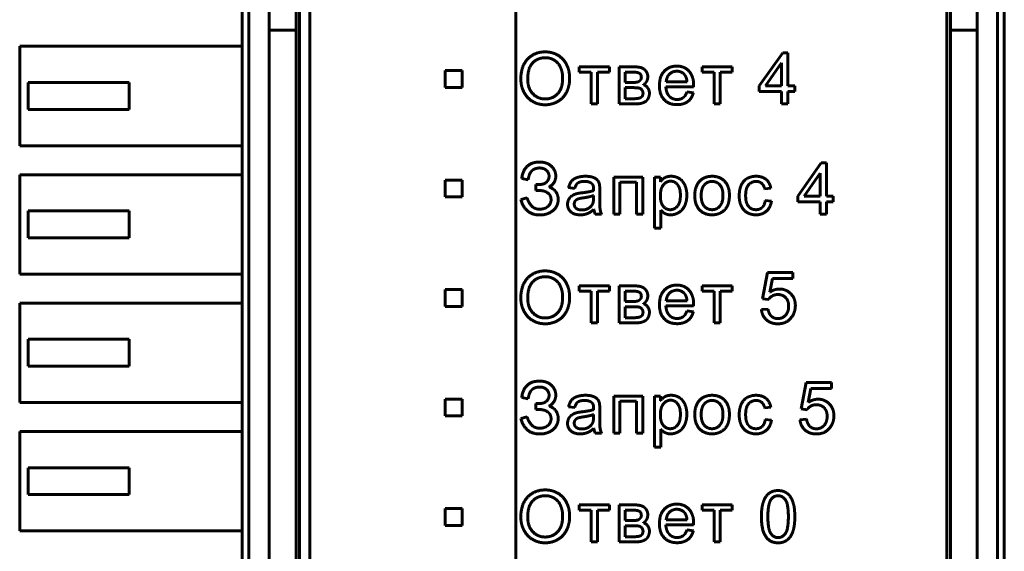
# Model space of a CAD drawing. Header units: millimetres. Extents: x -14 to 15, y -63 to 45.
# Tile 5 of 8: x -14 to 15, y -15 to 1. Entities that reach past the tile are written whole.
import ezdxf

# ---------------------------------------------------------------- set-up
doc = ezdxf.new("R2010")
doc.units = ezdxf.units.MM
doc.linetypes.add('K5LT_BASIC', pattern=[0])

msp = doc.modelspace()

# ---------------------------------------------------------------- linework, layer by layer
at = {"color": 150, "linetype": 'K5LT_BASIC', "lineweight": 60, "true_color": 0x0080ff}
for p, q in [((0.38, -28.631), (0.38, 21.807)), ((-7.734, 17.441), (-7.734, -35.12)), ((-7.534, -35.12), (-7.534, 17.441)), ((14.666, 17.441), (14.666, -35.12)), ((14.866, 17.441), (14.866, -35.12)), ((-6.034, -21.239), (-6.034, 3.561)), ((-5.734, -21.239), (-5.734, 3.561)), ((13.166, -21.239), (13.166, 3.561)), ((-6.134, 2.661), (-6.134, 0.736)), ((13.266, 2.661), (13.266, 0.736)), ((-6.934, 0.736), (-6.934, 2.353)), ((14.066, 0.736), (14.066, 2.353)), ((-6.934, -18.415), (-6.934, 0.736)), ((-6.934, 0.736), (-6.134, 0.736)), ((-6.134, 0.736), (-6.134, -18.415)), ((14.066, 0.736), (13.266, 0.736)), ((13.266, 0.736), (13.266, -18.415)), ((14.066, -18.415), (14.066, 0.736)), ((-7.734, 0.256), (-14.334, 0.256)), ((-14.334, 0.256), (-14.334, -2.694)), ((8.296, 0.064), (7.6, -0.921)), ((8.447, 0.064), (8.296, 0.064)), ((8.447, -0.921), (8.447, 0.064)), ((8.261, -0.235), (7.783, -0.921)), ((8.261, -0.921), (8.261, -0.235)), ((-1.714, -0.464), (-1.714, -0.964)), ((-1.214, -0.464), (-1.714, -0.464)), ((-1.214, -0.964), (-1.214, -0.464)), ((3.155, -0.354), (2.261, -0.354)), ((2.261, -0.354), (2.261, -0.508)), ((2.261, -0.508), (2.615, -0.508)), ((2.615, -0.508), (2.615, -1.452)), ((2.8, -0.508), (3.155, -0.508)), ((2.8, -1.452), (2.8, -0.508)), ((3.155, -0.508), (3.155, -0.354)), ((3.441, -0.354), (3.441, -1.452)), ((3.87, -0.354), (3.441, -0.354)), ((3.626, -0.508), (3.626, -0.817)), ((3.83, -0.508), (3.626, -0.508)), ((5.904, -0.354), (5.904, -0.508)), ((6.798, -0.354), (5.904, -0.354)), ((5.904, -0.508), (6.258, -0.508)), ((6.258, -0.508), (6.258, -1.452)), ((6.444, -0.508), (6.798, -0.508)), ((6.444, -1.452), (6.444, -0.508)), ((6.798, -0.508), (6.798, -0.354)), ((-14.084, -1.619), (-14.084, -0.819)), ((-11.084, -0.819), (-14.084, -0.819)), ((-11.084, -1.619), (-11.084, -0.819)), ((3.626, -0.817), (3.824, -0.817)), ((4.84, -0.796), (5.457, -0.796)), ((-1.714, -0.964), (-1.214, -0.964)), ((3.626, -0.971), (3.626, -1.299)), ((3.852, -0.971), (3.626, -0.971)), ((4.83, -0.95), (5.652, -0.95)), ((5.646, -1.122), (5.455, -1.098)), ((7.6, -0.921), (7.6, -1.09)), ((7.6, -1.09), (8.261, -1.09)), ((7.783, -0.921), (8.261, -0.921)), ((8.261, -1.09), (8.261, -1.452)), ((8.65, -0.921), (8.447, -0.921)), ((8.447, -1.09), (8.65, -1.09)), ((8.447, -1.452), (8.447, -1.09)), ((8.65, -1.09), (8.65, -0.921)), ((2.615, -1.452), (2.8, -1.452)), ((3.441, -1.452), (3.936, -1.452)), ((3.626, -1.299), (3.872, -1.299)), ((6.258, -1.452), (6.444, -1.452)), ((8.261, -1.452), (8.447, -1.452)), ((-14.084, -1.619), (-11.084, -1.619)), ((-14.334, -2.694), (-7.734, -2.694)), ((9.439, -3.206), (8.743, -4.191)), ((9.59, -3.206), (9.439, -3.206)), ((9.59, -4.191), (9.59, -3.206)), ((-14.334, -3.554), (-14.334, -6.504)), ((-7.734, -3.554), (-14.334, -3.554)), ((-1.214, -3.714), (-1.714, -3.714)), ((-1.714, -3.714), (-1.714, -4.214)), ((-1.214, -4.214), (-1.214, -3.714)), ((0.554, -3.664), (0.747, -3.709)), ((4.147, -3.625), (3.282, -3.625)), ((3.282, -3.625), (3.282, -4.723)), ((3.467, -4.723), (3.467, -3.778)), ((3.467, -3.778), (3.962, -3.778)), ((3.962, -3.778), (3.962, -4.723)), ((4.147, -4.723), (4.147, -3.625)), ((4.666, -3.625), (4.496, -3.625)), ((4.496, -3.625), (4.496, -5.143)), ((4.666, -3.768), (4.666, -3.625)), ((9.404, -3.505), (8.926, -4.191)), ((9.404, -4.191), (9.404, -3.505)), ((0.972, -3.849), (0.972, -4.024)), ((0.972, -4.024), (1.067, -4.024)), ((1.946, -3.939), (2.128, -3.963)), ((2.869, -4.263), (2.869, -4.015)), ((7.761, -3.976), (7.941, -3.953)), ((-1.714, -4.214), (-1.214, -4.214)), ((0.718, -4.244), (0.528, -4.294)), ((2.686, -4.24), (2.681, -4.172)), ((7.96, -4.344), (7.777, -4.32)), ((8.743, -4.191), (8.743, -4.36)), ((8.743, -4.36), (9.404, -4.36)), ((8.926, -4.191), (9.404, -4.191)), ((9.404, -4.36), (9.404, -4.723)), ((9.793, -4.191), (9.59, -4.191)), ((9.59, -4.36), (9.793, -4.36)), ((9.59, -4.723), (9.59, -4.36)), ((9.793, -4.36), (9.793, -4.191)), ((-11.084, -4.629), (-14.084, -4.629)), ((-14.084, -5.429), (-14.084, -4.629)), ((-11.084, -5.429), (-11.084, -4.629)), ((4.682, -5.143), (4.682, -4.607)), ((2.734, -4.723), (2.925, -4.723)), ((3.282, -4.723), (3.467, -4.723)), ((3.962, -4.723), (4.147, -4.723)), ((9.404, -4.723), (9.59, -4.723)), ((4.496, -5.143), (4.682, -5.143)), ((-14.084, -5.429), (-11.084, -5.429)), ((-14.334, -6.504), (-7.734, -6.504)), ((7.843, -6.455), (7.698, -7.235)), ((8.597, -6.455), (7.843, -6.455)), ((7.911, -7.042), (7.99, -6.632)), ((7.99, -6.632), (8.597, -6.632)), ((8.597, -6.632), (8.597, -6.455)), ((-1.214, -6.964), (-1.714, -6.964)), ((-1.714, -6.964), (-1.714, -7.464)), ((-1.214, -7.464), (-1.214, -6.964)), ((3.155, -6.854), (2.261, -6.854)), ((2.261, -6.854), (2.261, -7.008)), ((2.261, -7.008), (2.615, -7.008)), ((2.615, -7.008), (2.615, -7.952)), ((2.8, -7.952), (2.8, -7.008)), ((2.8, -7.008), (3.155, -7.008)), ((3.155, -7.008), (3.155, -6.854)), ((3.87, -6.854), (3.441, -6.854)), ((3.441, -6.854), (3.441, -7.952)), ((3.83, -7.008), (3.626, -7.008)), ((3.626, -7.008), (3.626, -7.317)), ((6.798, -6.854), (5.904, -6.854)), ((5.904, -6.854), (5.904, -7.008)), ((5.904, -7.008), (6.258, -7.008)), ((6.258, -7.008), (6.258, -7.952)), ((6.444, -7.008), (6.798, -7.008)), ((6.444, -7.952), (6.444, -7.008)), ((6.798, -7.008), (6.798, -6.854)), ((4.84, -7.296), (5.457, -7.296)), ((7.698, -7.235), (7.872, -7.259)), ((-7.734, -7.364), (-14.334, -7.364)), ((-14.334, -7.364), (-14.334, -10.314)), ((-1.714, -7.464), (-1.214, -7.464)), ((3.626, -7.317), (3.824, -7.317)), ((3.852, -7.471), (3.626, -7.471)), ((3.626, -7.471), (3.626, -7.799)), ((4.83, -7.45), (5.652, -7.45)), ((7.859, -7.542), (7.663, -7.555)), ((3.626, -7.799), (3.872, -7.799)), ((5.646, -7.622), (5.455, -7.598)), ((2.615, -7.952), (2.8, -7.952)), ((3.441, -7.952), (3.936, -7.952)), ((6.258, -7.952), (6.444, -7.952)), ((-11.084, -8.439), (-14.084, -8.439)), ((-14.084, -9.239), (-14.084, -8.439)), ((-11.084, -9.239), (-11.084, -8.439)), ((-14.084, -9.239), (-11.084, -9.239)), ((8.986, -9.725), (8.841, -10.506)), ((9.74, -9.725), (8.986, -9.725)), ((9.054, -10.312), (9.133, -9.902)), ((9.133, -9.902), (9.74, -9.902)), ((9.74, -9.902), (9.74, -9.725)), ((-1.714, -10.214), (-1.714, -10.714)), ((-1.214, -10.214), (-1.714, -10.214)), ((-1.214, -10.714), (-1.214, -10.214)), ((0.554, -10.164), (0.747, -10.209)), ((4.147, -10.125), (3.282, -10.125)), ((3.282, -10.125), (3.282, -11.223)), ((4.147, -11.223), (4.147, -10.125)), ((4.496, -10.125), (4.496, -11.643)), ((4.666, -10.125), (4.496, -10.125)), ((4.666, -10.268), (4.666, -10.125)), ((-14.334, -10.314), (-7.734, -10.314)), ((0.972, -10.349), (0.972, -10.524)), ((1.946, -10.439), (2.128, -10.463)), ((3.467, -10.278), (3.962, -10.278)), ((3.467, -11.223), (3.467, -10.278)), ((3.962, -10.278), (3.962, -11.223)), ((7.761, -10.476), (7.941, -10.453)), ((8.841, -10.506), (9.015, -10.529)), ((-1.714, -10.714), (-1.214, -10.714)), ((0.718, -10.744), (0.528, -10.794)), ((0.972, -10.524), (1.067, -10.524)), ((2.686, -10.74), (2.681, -10.672)), ((2.869, -10.763), (2.869, -10.515)), ((7.96, -10.844), (7.777, -10.82)), ((9.002, -10.812), (8.806, -10.826)), ((-14.334, -14.124), (-14.334, -11.174)), ((-7.734, -11.174), (-14.334, -11.174)), ((2.734, -11.223), (2.925, -11.223)), ((3.282, -11.223), (3.467, -11.223)), ((3.962, -11.223), (4.147, -11.223)), ((4.682, -11.643), (4.682, -11.107)), ((4.496, -11.643), (4.682, -11.643)), ((-11.084, -12.249), (-14.084, -12.249)), ((-14.084, -13.049), (-14.084, -12.249)), ((-11.084, -13.049), (-11.084, -12.249)), ((-14.084, -13.049), (-11.084, -13.049)), ((2.261, -13.354), (2.261, -13.508)), ((3.155, -13.354), (2.261, -13.354)), ((3.155, -13.508), (3.155, -13.354)), ((3.87, -13.354), (3.441, -13.354)), ((3.441, -13.354), (3.441, -14.452)), ((5.904, -13.354), (5.904, -13.508)), ((6.798, -13.354), (5.904, -13.354)), ((6.798, -13.508), (6.798, -13.354)), ((-1.714, -13.464), (-1.714, -13.964)), ((-1.214, -13.464), (-1.714, -13.464)), ((-1.214, -13.964), (-1.214, -13.464)), ((2.261, -13.508), (2.615, -13.508)), ((2.615, -13.508), (2.615, -14.452)), ((2.8, -14.452), (2.8, -13.508)), ((2.8, -13.508), (3.155, -13.508)), ((3.626, -13.508), (3.626, -13.817)), ((3.83, -13.508), (3.626, -13.508)), ((5.904, -13.508), (6.258, -13.508)), ((6.258, -13.508), (6.258, -14.452)), ((6.444, -13.508), (6.798, -13.508)), ((6.444, -14.452), (6.444, -13.508)), ((-1.714, -13.964), (-1.214, -13.964)), ((3.626, -13.817), (3.824, -13.817)), ((3.852, -13.971), (3.626, -13.971)), ((3.626, -13.971), (3.626, -14.299)), ((4.83, -13.95), (5.652, -13.95)), ((4.84, -13.796), (5.457, -13.796)), ((-14.334, -14.124), (-7.734, -14.124)), ((3.626, -14.299), (3.872, -14.299)), ((5.646, -14.122), (5.455, -14.098)), ((2.615, -14.452), (2.8, -14.452)), ((3.441, -14.452), (3.936, -14.452)), ((6.258, -14.452), (6.444, -14.452))]:
    msp.add_line(p, q, dxfattribs=at)
for points in [[(1.252, 0.09), (0.932, 0.09), (0.73, -0.123)], [(1.63, -0.01), (1.462, 0.09), (1.252, 0.09)], [(0.73, -0.123), (0.528, -0.337), (0.528, -0.714)], [(0.887, -0.228), (0.734, -0.375), (0.734, -0.717)], [(1.253, -0.082), (1.041, -0.082), (0.887, -0.228)], [(1.523, -0.158), (1.403, -0.082), (1.253, -0.082)], [(1.706, -0.372), (1.644, -0.234), (1.523, -0.158)], [(1.887, -0.29), (1.798, -0.11), (1.63, -0.01)], [(1.975, -0.697), (1.975, -0.469), (1.887, -0.29)], [(1.768, -0.695), (1.768, -0.51), (1.706, -0.372)], [(4.041, -0.542), (3.979, -0.508), (3.83, -0.508)], [(4.105, -0.381), (4.028, -0.354), (3.87, -0.354)], [(4.102, -0.664), (4.102, -0.576), (4.041, -0.542)], [(4.237, -0.478), (4.182, -0.407), (4.105, -0.381)], [(4.293, -0.646), (4.293, -0.548), (4.237, -0.478)], [(4.782, -0.483), (4.639, -0.636), (4.639, -0.913)], [(5.153, -0.331), (4.925, -0.331), (4.782, -0.483)], [(4.937, -0.569), (4.85, -0.654), (4.84, -0.796)], [(5.513, -0.48), (5.373, -0.331), (5.153, -0.331)], [(5.653, -0.9), (5.653, -0.629), (5.513, -0.48)], [(0.528, -0.714), (0.528, -0.914), (0.614, -1.093)], [(0.734, -0.717), (0.734, -0.991), (0.881, -1.149)], [(1.622, -1.148), (1.768, -0.988), (1.768, -0.695)], [(1.882, -1.11), (1.975, -0.928), (1.975, -0.697)], [(3.824, -0.817), (3.943, -0.817), (3.987, -0.805)], [(3.987, -0.805), (4.032, -0.792), (4.067, -0.755)], [(4.067, -0.755), (4.102, -0.717), (4.102, -0.664)], [(4.164, -0.882), (4.228, -0.842), (4.26, -0.784)], [(4.26, -0.784), (4.293, -0.725), (4.293, -0.646)], [(5.457, -0.796), (5.444, -0.659), (5.386, -0.59)], [(0.614, -1.093), (0.701, -1.272), (0.869, -1.375)], [(0.881, -1.149), (1.028, -1.307), (1.25, -1.307)], [(1.25, -1.307), (1.476, -1.307), (1.622, -1.148)], [(1.619, -1.385), (1.789, -1.292), (1.882, -1.11)], [(4.029, -0.983), (3.974, -0.971), (3.852, -0.971)], [(4.118, -1.039), (4.084, -0.994), (4.029, -0.983)], [(4.09, -1.262), (4.149, -1.226), (4.152, -1.136)], [(4.152, -1.136), (4.152, -1.084), (4.118, -1.039)], [(4.292, -0.978), (4.241, -0.907), (4.164, -0.882)], [(4.231, -1.377), (4.333, -1.302), (4.343, -1.146)], [(4.343, -1.146), (4.343, -1.049), (4.292, -0.978)], [(4.639, -0.913), (4.639, -1.18), (4.78, -1.328)], [(4.933, -1.227), (4.84, -1.131), (4.83, -0.95)], [(5.455, -1.098), (5.412, -1.215), (5.339, -1.269)], [(5.478, -1.383), (5.601, -1.29), (5.646, -1.122)], [(5.652, -0.95), (5.653, -0.917), (5.653, -0.9)], [(0.869, -1.375), (1.038, -1.479), (1.251, -1.479)], [(1.251, -1.479), (1.448, -1.479), (1.619, -1.385)], [(3.872, -1.299), (4.031, -1.299), (4.09, -1.262)], [(3.936, -1.452), (4.13, -1.452), (4.231, -1.377)], [(4.78, -1.328), (4.922, -1.476), (5.163, -1.476)], [(5.164, -1.323), (5.025, -1.323), (4.933, -1.227)], [(5.163, -1.476), (5.354, -1.476), (5.478, -1.383)], [(5.339, -1.269), (5.266, -1.323), (5.164, -1.323)], [(1.085, -3.18), (0.625, -3.18), (0.554, -3.664)], [(1.435, -3.304), (1.306, -3.18), (1.085, -3.18)], [(0.778, -3.566), (0.809, -3.471), (0.889, -3.413)], [(0.889, -3.413), (0.97, -3.355), (1.083, -3.355)], [(1.083, -3.355), (1.214, -3.355), (1.29, -3.428)], [(1.29, -3.428), (1.366, -3.502), (1.366, -3.601)], [(1.565, -3.593), (1.565, -3.427), (1.435, -3.304)], [(0.747, -3.709), (0.747, -3.662), (0.778, -3.566)], [(1.311, -3.751), (1.255, -3.817), (1.182, -3.833)], [(1.366, -3.601), (1.366, -3.686), (1.311, -3.751)], [(1.364, -3.922), (1.565, -3.805), (1.565, -3.593)], [(2.028, -3.75), (1.971, -3.822), (1.946, -3.939)], [(2.193, -3.64), (2.085, -3.678), (2.028, -3.75)], [(2.443, -3.601), (2.301, -3.601), (2.193, -3.64)], [(2.222, -3.8), (2.285, -3.754), (2.418, -3.754)], [(2.418, -3.754), (2.561, -3.754), (2.633, -3.817)], [(2.672, -3.634), (2.584, -3.601), (2.443, -3.601)], [(2.802, -3.717), (2.76, -3.667), (2.672, -3.634)], [(2.86, -3.844), (2.843, -3.767), (2.802, -3.717)], [(4.801, -3.642), (4.726, -3.684), (4.666, -3.768)], [(4.968, -3.746), (4.849, -3.746), (4.757, -3.857)], [(4.985, -3.601), (4.877, -3.601), (4.801, -3.642)], [(5.175, -3.85), (5.088, -3.746), (4.968, -3.746)], [(5.234, -3.673), (5.126, -3.601), (4.985, -3.601)], [(5.397, -3.877), (5.342, -3.745), (5.234, -3.673)], [(5.856, -3.722), (5.687, -3.869), (5.687, -4.174)], [(6.201, -3.601), (5.998, -3.601), (5.856, -3.722)], [(6.201, -3.754), (6.061, -3.754), (5.969, -3.858)], [(6.57, -3.749), (6.427, -3.601), (6.201, -3.601)], [(6.431, -3.859), (6.338, -3.754), (6.201, -3.754)], [(6.714, -4.158), (6.714, -3.897), (6.57, -3.749)], [(7.242, -3.667), (7.122, -3.734), (7.063, -3.867)], [(7.504, -3.601), (7.363, -3.601), (7.242, -3.667)], [(7.283, -3.855), (7.371, -3.754), (7.511, -3.754)], [(7.796, -3.692), (7.682, -3.601), (7.504, -3.601)], [(7.511, -3.754), (7.604, -3.754), (7.67, -3.81)], [(7.941, -3.953), (7.909, -3.784), (7.796, -3.692)], [(1.182, -3.833), (1.109, -3.849), (0.972, -3.849)], [(1.067, -4.024), (1.233, -4.024), (1.329, -4.098)], [(1.558, -4.053), (1.48, -3.954), (1.364, -3.922)], [(1.636, -4.289), (1.636, -4.152), (1.558, -4.053)], [(2.128, -3.963), (2.159, -3.846), (2.222, -3.8)], [(2.686, -4.027), (2.578, -4.064), (2.35, -4.091)], [(2.633, -3.817), (2.687, -3.864), (2.687, -3.978)], [(2.687, -3.978), (2.687, -3.988), (2.686, -4.027)], [(2.869, -4.015), (2.869, -3.891), (2.86, -3.844)], [(4.757, -3.857), (4.666, -3.968), (4.666, -4.179)], [(5.261, -4.164), (5.261, -3.955), (5.175, -3.85)], [(5.451, -4.165), (5.451, -4.008), (5.397, -3.877)], [(5.969, -3.858), (5.877, -3.963), (5.877, -4.173)], [(6.523, -4.167), (6.523, -3.964), (6.431, -3.859)], [(7.063, -3.867), (7.005, -4), (7.005, -4.178)], [(7.195, -4.172), (7.195, -3.955), (7.283, -3.855)], [(7.67, -3.81), (7.735, -3.866), (7.761, -3.976)], [(0.528, -4.294), (0.656, -4.749), (1.085, -4.749)], [(0.834, -4.466), (0.74, -4.355), (0.718, -4.244)], [(1.329, -4.098), (1.425, -4.172), (1.425, -4.297)], [(1.425, -4.297), (1.425, -4.413), (1.333, -4.495)], [(1.485, -4.617), (1.636, -4.485), (1.636, -4.289)], [(1.951, -4.286), (1.914, -4.352), (1.914, -4.433)], [(2.048, -4.179), (1.988, -4.219), (1.951, -4.286)], [(2.183, -4.118), (2.108, -4.139), (2.048, -4.179)], [(2.138, -4.34), (2.112, -4.379), (2.112, -4.428)], [(2.212, -4.279), (2.164, -4.3), (2.138, -4.34)], [(2.35, -4.091), (2.239, -4.104), (2.183, -4.118)], [(2.376, -4.242), (2.26, -4.259), (2.212, -4.279)], [(2.681, -4.172), (2.579, -4.213), (2.376, -4.242)], [(2.655, -4.426), (2.686, -4.363), (2.686, -4.24)], [(2.88, -4.59), (2.869, -4.521), (2.869, -4.263)], [(4.666, -4.179), (4.666, -4.391), (4.752, -4.492)], [(5.172, -4.488), (5.261, -4.384), (5.261, -4.164)], [(5.391, -4.468), (5.451, -4.334), (5.451, -4.165)], [(5.687, -4.174), (5.687, -4.451), (5.829, -4.599)], [(5.877, -4.173), (5.877, -4.383), (5.969, -4.488)], [(6.431, -4.488), (6.523, -4.382), (6.523, -4.167)], [(6.65, -4.491), (6.714, -4.37), (6.714, -4.158)], [(7.005, -4.178), (7.005, -4.452), (7.141, -4.599)], [(7.28, -4.493), (7.195, -4.393), (7.195, -4.172)], [(7.777, -4.32), (7.758, -4.459), (7.684, -4.526)], [(7.806, -4.64), (7.93, -4.533), (7.96, -4.344)], [(1.083, -4.577), (0.928, -4.577), (0.834, -4.466)], [(1.333, -4.495), (1.242, -4.577), (1.083, -4.577)], [(1.085, -4.749), (1.334, -4.749), (1.485, -4.617)], [(1.914, -4.433), (1.914, -4.57), (2.012, -4.658)], [(2.012, -4.658), (2.11, -4.746), (2.293, -4.746)], [(2.112, -4.428), (2.112, -4.502), (2.17, -4.551)], [(2.17, -4.551), (2.227, -4.601), (2.337, -4.601)], [(2.337, -4.601), (2.446, -4.601), (2.53, -4.554)], [(2.5, -4.71), (2.596, -4.673), (2.697, -4.585)], [(2.53, -4.554), (2.615, -4.507), (2.655, -4.426)], [(2.697, -4.585), (2.705, -4.664), (2.734, -4.723)], [(2.925, -4.723), (2.892, -4.659), (2.88, -4.59)], [(4.682, -4.607), (4.729, -4.668), (4.803, -4.707)], [(4.752, -4.492), (4.838, -4.593), (4.96, -4.593)], [(4.96, -4.593), (5.084, -4.593), (5.172, -4.488)], [(5.214, -4.675), (5.33, -4.603), (5.391, -4.468)], [(5.829, -4.599), (5.971, -4.746), (6.201, -4.746)], [(5.969, -4.488), (6.061, -4.593), (6.201, -4.593)], [(6.201, -4.593), (6.339, -4.593), (6.431, -4.488)], [(6.465, -4.679), (6.587, -4.612), (6.65, -4.491)], [(7.141, -4.599), (7.278, -4.746), (7.503, -4.746)], [(7.501, -4.593), (7.365, -4.593), (7.28, -4.493)], [(7.684, -4.526), (7.611, -4.593), (7.501, -4.593)], [(7.503, -4.746), (7.683, -4.746), (7.806, -4.64)], [(2.293, -4.746), (2.403, -4.746), (2.5, -4.71)], [(4.803, -4.707), (4.878, -4.746), (4.971, -4.746)], [(4.971, -4.746), (5.099, -4.746), (5.214, -4.675)], [(6.201, -4.746), (6.344, -4.746), (6.465, -4.679)], [(1.252, -6.41), (0.932, -6.41), (0.73, -6.623)], [(1.63, -6.51), (1.462, -6.41), (1.252, -6.41)], [(0.73, -6.623), (0.528, -6.837), (0.528, -7.214)], [(1.253, -6.582), (1.041, -6.582), (0.887, -6.728)], [(1.523, -6.658), (1.403, -6.582), (1.253, -6.582)], [(1.706, -6.872), (1.644, -6.734), (1.523, -6.658)], [(1.887, -6.79), (1.798, -6.61), (1.63, -6.51)], [(0.887, -6.728), (0.734, -6.875), (0.734, -7.217)], [(1.768, -7.195), (1.768, -7.01), (1.706, -6.872)], [(1.975, -7.197), (1.975, -6.969), (1.887, -6.79)], [(4.041, -7.042), (3.979, -7.008), (3.83, -7.008)], [(4.105, -6.881), (4.028, -6.854), (3.87, -6.854)], [(4.237, -6.978), (4.182, -6.907), (4.105, -6.881)], [(4.293, -7.146), (4.293, -7.048), (4.237, -6.978)], [(4.782, -6.983), (4.639, -7.136), (4.639, -7.413)], [(5.153, -6.831), (4.925, -6.831), (4.782, -6.983)], [(5.513, -6.98), (5.373, -6.831), (5.153, -6.831)], [(5.653, -7.4), (5.653, -7.129), (5.513, -6.98)], [(8.197, -6.947), (8.048, -6.947), (7.911, -7.042)], [(8.532, -7.085), (8.396, -6.947), (8.197, -6.947)], [(0.528, -7.214), (0.528, -7.414), (0.614, -7.593)], [(0.734, -7.217), (0.734, -7.491), (0.881, -7.649)], [(1.622, -7.648), (1.768, -7.488), (1.768, -7.195)], [(1.882, -7.61), (1.975, -7.428), (1.975, -7.197)], [(3.987, -7.305), (4.032, -7.292), (4.067, -7.255)], [(4.102, -7.164), (4.102, -7.076), (4.041, -7.042)], [(4.067, -7.255), (4.102, -7.217), (4.102, -7.164)], [(4.164, -7.382), (4.228, -7.342), (4.26, -7.284)], [(4.26, -7.284), (4.293, -7.225), (4.293, -7.146)], [(4.937, -7.069), (4.85, -7.154), (4.84, -7.296)], [(5.457, -7.296), (5.444, -7.159), (5.386, -7.09)], [(7.872, -7.259), (7.914, -7.193), (7.985, -7.152)], [(7.985, -7.152), (8.057, -7.111), (8.148, -7.111)], [(8.148, -7.111), (8.294, -7.111), (8.382, -7.203)], [(8.382, -7.203), (8.47, -7.295), (8.47, -7.455)], [(8.669, -7.439), (8.669, -7.222), (8.532, -7.085)], [(3.824, -7.317), (3.943, -7.317), (3.987, -7.305)], [(4.029, -7.483), (3.974, -7.471), (3.852, -7.471)], [(4.118, -7.539), (4.084, -7.494), (4.029, -7.483)], [(4.152, -7.636), (4.152, -7.584), (4.118, -7.539)], [(4.292, -7.478), (4.241, -7.407), (4.164, -7.382)], [(4.343, -7.646), (4.343, -7.549), (4.292, -7.478)], [(4.639, -7.413), (4.639, -7.68), (4.78, -7.828)], [(4.933, -7.727), (4.84, -7.631), (4.83, -7.45)], [(5.652, -7.45), (5.653, -7.417), (5.653, -7.4)], [(7.663, -7.555), (7.682, -7.747), (7.813, -7.863)], [(7.959, -7.754), (7.881, -7.683), (7.859, -7.542)], [(8.47, -7.455), (8.47, -7.622), (8.378, -7.724)], [(8.549, -7.795), (8.669, -7.645), (8.669, -7.439)], [(0.614, -7.593), (0.701, -7.772), (0.869, -7.875)], [(0.869, -7.875), (1.038, -7.979), (1.251, -7.979)], [(0.881, -7.649), (1.028, -7.807), (1.25, -7.807)], [(1.25, -7.807), (1.476, -7.807), (1.622, -7.648)], [(1.619, -7.885), (1.789, -7.792), (1.882, -7.61)], [(3.872, -7.799), (4.031, -7.799), (4.09, -7.762)], [(3.936, -7.952), (4.13, -7.952), (4.231, -7.877)], [(4.09, -7.762), (4.149, -7.726), (4.152, -7.636)], [(4.231, -7.877), (4.333, -7.802), (4.343, -7.646)], [(4.78, -7.828), (4.922, -7.976), (5.163, -7.976)], [(5.164, -7.823), (5.025, -7.823), (4.933, -7.727)], [(5.163, -7.976), (5.354, -7.976), (5.478, -7.883)], [(5.339, -7.769), (5.266, -7.823), (5.164, -7.823)], [(5.455, -7.598), (5.412, -7.715), (5.339, -7.769)], [(5.478, -7.883), (5.601, -7.79), (5.646, -7.622)], [(7.813, -7.863), (7.944, -7.979), (8.151, -7.979)], [(8.15, -7.825), (8.037, -7.825), (7.959, -7.754)], [(8.378, -7.724), (8.287, -7.825), (8.15, -7.825)], [(8.151, -7.979), (8.403, -7.979), (8.549, -7.795)], [(1.251, -7.979), (1.448, -7.979), (1.619, -7.885)], [(1.085, -9.68), (0.625, -9.68), (0.554, -10.164)], [(0.778, -10.066), (0.809, -9.971), (0.889, -9.913)], [(0.889, -9.913), (0.97, -9.855), (1.083, -9.855)], [(1.083, -9.855), (1.214, -9.855), (1.29, -9.928)], [(1.435, -9.804), (1.306, -9.68), (1.085, -9.68)], [(1.565, -10.093), (1.565, -9.927), (1.435, -9.804)], [(0.747, -10.209), (0.747, -10.162), (0.778, -10.066)], [(1.29, -9.928), (1.366, -10.002), (1.366, -10.101)], [(1.366, -10.101), (1.366, -10.186), (1.311, -10.251)], [(1.364, -10.422), (1.565, -10.305), (1.565, -10.093)], [(2.193, -10.14), (2.085, -10.178), (2.028, -10.25)], [(2.443, -10.101), (2.301, -10.101), (2.193, -10.14)], [(2.672, -10.134), (2.584, -10.101), (2.443, -10.101)], [(2.802, -10.217), (2.76, -10.167), (2.672, -10.134)], [(2.86, -10.344), (2.843, -10.267), (2.802, -10.217)], [(4.801, -10.142), (4.726, -10.184), (4.666, -10.268)], [(4.985, -10.101), (4.877, -10.101), (4.801, -10.142)], [(5.234, -10.173), (5.126, -10.101), (4.985, -10.101)], [(5.397, -10.377), (5.342, -10.245), (5.234, -10.173)], [(6.201, -10.101), (5.998, -10.101), (5.856, -10.222)], [(6.57, -10.249), (6.427, -10.101), (6.201, -10.101)], [(7.242, -10.167), (7.122, -10.234), (7.063, -10.367)], [(7.504, -10.101), (7.363, -10.101), (7.242, -10.167)], [(7.796, -10.192), (7.682, -10.101), (7.504, -10.101)], [(7.941, -10.453), (7.909, -10.284), (7.796, -10.192)], [(9.34, -10.217), (9.191, -10.217), (9.054, -10.312)], [(9.675, -10.355), (9.539, -10.217), (9.34, -10.217)], [(1.182, -10.333), (1.109, -10.349), (0.972, -10.349)], [(1.311, -10.251), (1.255, -10.317), (1.182, -10.333)], [(1.558, -10.553), (1.48, -10.454), (1.364, -10.422)], [(2.028, -10.25), (1.971, -10.322), (1.946, -10.439)], [(2.128, -10.463), (2.159, -10.346), (2.222, -10.3)], [(2.222, -10.3), (2.285, -10.254), (2.418, -10.254)], [(2.418, -10.254), (2.561, -10.254), (2.633, -10.317)], [(2.633, -10.317), (2.687, -10.364), (2.687, -10.478)], [(2.687, -10.478), (2.687, -10.488), (2.686, -10.527)], [(2.869, -10.515), (2.869, -10.391), (2.86, -10.344)], [(4.757, -10.357), (4.666, -10.468), (4.666, -10.679)], [(4.968, -10.246), (4.849, -10.246), (4.757, -10.357)], [(5.175, -10.35), (5.088, -10.246), (4.968, -10.246)], [(5.261, -10.664), (5.261, -10.455), (5.175, -10.35)], [(5.451, -10.665), (5.451, -10.508), (5.397, -10.377)], [(5.856, -10.222), (5.687, -10.369), (5.687, -10.674)], [(5.969, -10.358), (5.877, -10.463), (5.877, -10.673)], [(6.201, -10.254), (6.061, -10.254), (5.969, -10.358)], [(6.431, -10.359), (6.338, -10.254), (6.201, -10.254)], [(6.523, -10.667), (6.523, -10.464), (6.431, -10.359)], [(6.714, -10.658), (6.714, -10.397), (6.57, -10.249)], [(7.063, -10.367), (7.005, -10.5), (7.005, -10.678)], [(7.195, -10.672), (7.195, -10.455), (7.283, -10.355)], [(7.283, -10.355), (7.371, -10.254), (7.511, -10.254)], [(7.511, -10.254), (7.604, -10.254), (7.67, -10.31)], [(7.67, -10.31), (7.735, -10.366), (7.761, -10.476)], [(9.015, -10.529), (9.057, -10.464), (9.128, -10.422)], [(9.128, -10.422), (9.2, -10.381), (9.291, -10.381)], [(9.291, -10.381), (9.437, -10.381), (9.525, -10.473)], [(9.525, -10.473), (9.613, -10.565), (9.613, -10.725)], [(9.812, -10.709), (9.812, -10.492), (9.675, -10.355)], [(0.528, -10.794), (0.656, -11.249), (1.085, -11.249)], [(0.834, -10.966), (0.74, -10.855), (0.718, -10.744)], [(1.067, -10.524), (1.233, -10.524), (1.329, -10.598)], [(1.329, -10.598), (1.425, -10.672), (1.425, -10.797)], [(1.425, -10.797), (1.425, -10.913), (1.333, -10.995)], [(1.485, -11.117), (1.636, -10.985), (1.636, -10.789)], [(1.636, -10.789), (1.636, -10.652), (1.558, -10.553)], [(1.951, -10.786), (1.914, -10.852), (1.914, -10.933)], [(2.048, -10.679), (1.988, -10.719), (1.951, -10.786)], [(2.183, -10.618), (2.108, -10.639), (2.048, -10.679)], [(2.212, -10.779), (2.164, -10.8), (2.138, -10.84)], [(2.35, -10.591), (2.239, -10.604), (2.183, -10.618)], [(2.376, -10.742), (2.26, -10.759), (2.212, -10.779)], [(2.686, -10.527), (2.578, -10.564), (2.35, -10.591)], [(2.681, -10.672), (2.579, -10.713), (2.376, -10.742)], [(2.655, -10.926), (2.686, -10.863), (2.686, -10.74)], [(2.88, -11.09), (2.869, -11.021), (2.869, -10.763)], [(4.666, -10.679), (4.666, -10.891), (4.752, -10.992)], [(5.172, -10.988), (5.261, -10.884), (5.261, -10.664)], [(5.391, -10.968), (5.451, -10.834), (5.451, -10.665)], [(5.687, -10.674), (5.687, -10.951), (5.829, -11.099)], [(5.877, -10.673), (5.877, -10.883), (5.969, -10.988)], [(6.431, -10.988), (6.523, -10.882), (6.523, -10.667)], [(6.65, -10.991), (6.714, -10.87), (6.714, -10.658)], [(7.005, -10.678), (7.005, -10.952), (7.141, -11.099)], [(7.28, -10.993), (7.195, -10.893), (7.195, -10.672)], [(9.613, -10.725), (9.613, -10.893), (9.521, -10.994)], [(9.692, -11.065), (9.812, -10.915), (9.812, -10.709)], [(1.083, -11.077), (0.928, -11.077), (0.834, -10.966)], [(1.333, -10.995), (1.242, -11.077), (1.083, -11.077)], [(1.914, -10.933), (1.914, -11.07), (2.012, -11.158)], [(2.138, -10.84), (2.112, -10.879), (2.112, -10.928)], [(2.112, -10.928), (2.112, -11.002), (2.17, -11.051)], [(2.17, -11.051), (2.227, -11.101), (2.337, -11.101)], [(2.337, -11.101), (2.446, -11.101), (2.53, -11.054)], [(2.5, -11.21), (2.596, -11.173), (2.697, -11.085)], [(2.53, -11.054), (2.615, -11.007), (2.655, -10.926)], [(2.697, -11.085), (2.705, -11.164), (2.734, -11.223)], [(2.925, -11.223), (2.892, -11.159), (2.88, -11.09)], [(4.752, -10.992), (4.838, -11.093), (4.96, -11.093)], [(4.96, -11.093), (5.084, -11.093), (5.172, -10.988)], [(5.214, -11.175), (5.33, -11.103), (5.391, -10.968)], [(5.969, -10.988), (6.061, -11.093), (6.201, -11.093)], [(6.201, -11.093), (6.339, -11.093), (6.431, -10.988)], [(6.465, -11.179), (6.587, -11.112), (6.65, -10.991)], [(7.501, -11.093), (7.365, -11.093), (7.28, -10.993)], [(7.684, -11.026), (7.611, -11.093), (7.501, -11.093)], [(7.777, -10.82), (7.758, -10.959), (7.684, -11.026)], [(7.806, -11.14), (7.93, -11.033), (7.96, -10.844)], [(8.806, -10.826), (8.825, -11.017), (8.956, -11.133)], [(9.102, -11.025), (9.024, -10.953), (9.002, -10.812)], [(9.293, -11.096), (9.18, -11.096), (9.102, -11.025)], [(9.521, -10.994), (9.43, -11.096), (9.293, -11.096)], [(9.294, -11.249), (9.546, -11.249), (9.692, -11.065)], [(1.085, -11.249), (1.334, -11.249), (1.485, -11.117)], [(2.012, -11.158), (2.11, -11.246), (2.293, -11.246)], [(2.293, -11.246), (2.403, -11.246), (2.5, -11.21)], [(4.682, -11.107), (4.729, -11.168), (4.803, -11.207)], [(4.803, -11.207), (4.878, -11.246), (4.971, -11.246)], [(4.971, -11.246), (5.099, -11.246), (5.214, -11.175)], [(5.829, -11.099), (5.971, -11.246), (6.201, -11.246)], [(6.201, -11.246), (6.344, -11.246), (6.465, -11.179)], [(7.141, -11.099), (7.278, -11.246), (7.503, -11.246)], [(7.503, -11.246), (7.683, -11.246), (7.806, -11.14)], [(8.956, -11.133), (9.087, -11.249), (9.294, -11.249)], [(0.73, -13.123), (0.528, -13.337), (0.528, -13.714)], [(1.252, -12.91), (0.932, -12.91), (0.73, -13.123)], [(1.253, -13.082), (1.041, -13.082), (0.887, -13.228)], [(1.63, -13.01), (1.462, -12.91), (1.252, -12.91)], [(1.523, -13.158), (1.403, -13.082), (1.253, -13.082)], [(1.887, -13.29), (1.798, -13.11), (1.63, -13.01)], [(7.883, -13.017), (7.774, -13.105), (7.719, -13.27)], [(8.158, -12.928), (7.993, -12.928), (7.883, -13.017)], [(8.156, -13.082), (8.027, -13.082), (7.95, -13.191)], [(8.375, -13.205), (8.288, -13.082), (8.156, -13.082)], [(8.373, -12.978), (8.28, -12.928), (8.158, -12.928)], [(8.525, -13.119), (8.466, -13.027), (8.373, -12.978)], [(8.619, -13.345), (8.585, -13.212), (8.525, -13.119)], [(0.887, -13.228), (0.734, -13.375), (0.734, -13.717)], [(1.706, -13.372), (1.644, -13.234), (1.523, -13.158)], [(1.768, -13.695), (1.768, -13.51), (1.706, -13.372)], [(1.975, -13.697), (1.975, -13.469), (1.887, -13.29)], [(4.105, -13.381), (4.028, -13.354), (3.87, -13.354)], [(4.237, -13.478), (4.182, -13.407), (4.105, -13.381)], [(5.153, -13.331), (4.925, -13.331), (4.782, -13.483)], [(5.513, -13.48), (5.373, -13.331), (5.153, -13.331)], [(7.719, -13.27), (7.663, -13.435), (7.663, -13.704)], [(7.95, -13.191), (7.854, -13.329), (7.854, -13.704)], [(8.462, -13.704), (8.462, -13.328), (8.375, -13.205)], [(8.653, -13.704), (8.653, -13.478), (8.619, -13.345)], [(0.528, -13.714), (0.528, -13.914), (0.614, -14.093)], [(0.734, -13.717), (0.734, -13.991), (0.881, -14.149)], [(1.622, -14.148), (1.768, -13.988), (1.768, -13.695)], [(1.882, -14.11), (1.975, -13.928), (1.975, -13.697)], [(4.041, -13.542), (3.979, -13.508), (3.83, -13.508)], [(4.102, -13.664), (4.102, -13.576), (4.041, -13.542)], [(4.067, -13.755), (4.102, -13.717), (4.102, -13.664)], [(4.293, -13.646), (4.293, -13.548), (4.237, -13.478)], [(4.26, -13.784), (4.293, -13.725), (4.293, -13.646)], [(4.782, -13.483), (4.639, -13.636), (4.639, -13.913)], [(4.937, -13.569), (4.85, -13.654), (4.84, -13.796)], [(5.457, -13.796), (5.444, -13.659), (5.386, -13.59)], [(5.653, -13.9), (5.653, -13.629), (5.513, -13.48)], [(7.663, -13.704), (7.663, -14.132), (7.813, -14.323)], [(7.854, -13.704), (7.854, -14.079), (7.942, -14.202)], [(8.375, -14.202), (8.462, -14.078), (8.462, -13.704)], [(8.598, -14.136), (8.653, -13.971), (8.653, -13.704)], [(3.824, -13.817), (3.943, -13.817), (3.987, -13.805)], [(4.029, -13.983), (3.974, -13.971), (3.852, -13.971)], [(3.987, -13.805), (4.032, -13.792), (4.067, -13.755)], [(4.118, -14.039), (4.084, -13.994), (4.029, -13.983)], [(4.164, -13.882), (4.228, -13.842), (4.26, -13.784)], [(4.292, -13.978), (4.241, -13.907), (4.164, -13.882)], [(4.343, -14.146), (4.343, -14.049), (4.292, -13.978)], [(4.639, -13.913), (4.639, -14.18), (4.78, -14.328)], [(4.933, -14.227), (4.84, -14.131), (4.83, -13.95)], [(5.652, -13.95), (5.653, -13.917), (5.653, -13.9)], [(0.614, -14.093), (0.701, -14.272), (0.869, -14.375)], [(0.881, -14.149), (1.028, -14.307), (1.25, -14.307)], [(1.25, -14.307), (1.476, -14.307), (1.622, -14.148)], [(1.619, -14.385), (1.789, -14.292), (1.882, -14.11)], [(3.872, -14.299), (4.031, -14.299), (4.09, -14.262)], [(4.09, -14.262), (4.149, -14.226), (4.152, -14.136)], [(4.152, -14.136), (4.152, -14.084), (4.118, -14.039)], [(4.231, -14.377), (4.333, -14.302), (4.343, -14.146)], [(5.164, -14.323), (5.025, -14.323), (4.933, -14.227)], [(5.339, -14.269), (5.266, -14.323), (5.164, -14.323)], [(5.455, -14.098), (5.412, -14.215), (5.339, -14.269)], [(5.478, -14.383), (5.601, -14.29), (5.646, -14.122)], [(7.942, -14.202), (8.029, -14.325), (8.158, -14.325)], [(8.158, -14.325), (8.287, -14.325), (8.375, -14.202)], [(8.434, -14.39), (8.543, -14.301), (8.598, -14.136)], [(0.869, -14.375), (1.038, -14.479), (1.251, -14.479)], [(1.251, -14.479), (1.448, -14.479), (1.619, -14.385)], [(3.936, -14.452), (4.13, -14.452), (4.231, -14.377)], [(4.78, -14.328), (4.922, -14.476), (5.163, -14.476)], [(5.163, -14.476), (5.354, -14.476), (5.478, -14.383)], [(7.813, -14.323), (7.939, -14.479), (8.158, -14.479)], [(8.158, -14.479), (8.325, -14.479), (8.434, -14.39)]]:
    msp.add_open_spline(points, degree=2, dxfattribs=at)
for points in [[(5.386, -0.59), (5.297, -0.484), (5.025, -0.484), (4.937, -0.569)], [(5.386, -7.09), (5.297, -6.984), (5.025, -6.984), (4.937, -7.069)], [(5.386, -13.59), (5.297, -13.484), (5.025, -13.484), (4.937, -13.569)]]:
    msp.add_open_spline(points, degree=2, knots=[0, 0, 0, 1.049825, 2, 2, 2], dxfattribs=at)

doc.saveas('drawing.dxf')
